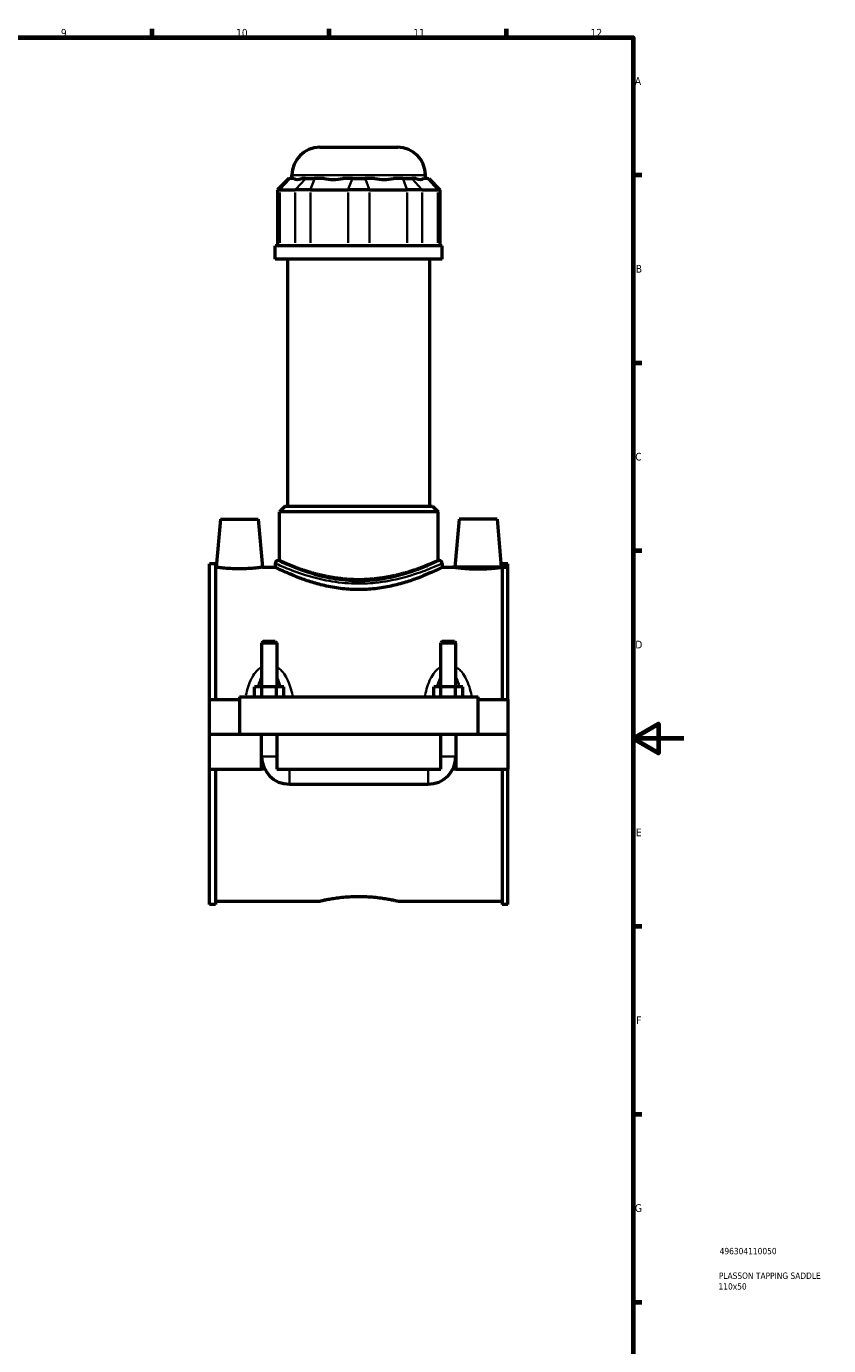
# Model space of a CAD drawing. Header units: millimetres. Extents: x 0 to 898, y -421 to 987.
# Tile 5 of 6: x 581 to 898, y 57 to 578. Entities that reach past the tile are written whole.
import ezdxf

# ---------------------------------------------------------------- set-up
doc = ezdxf.new("R2010")
doc.units = ezdxf.units.MM
for name, color, linetype, lineweight in [('Border (ANSI)', 7, 'Continuous', 70), ('Title (ISO)', 7, 'Continuous', 50), ('Visible (ANSI)', 7, 'Continuous', 50), ('Visible Narrow (ANSI)', 7, 'Continuous', 35)]:
    doc.layers.add(name, color=color, linetype=linetype, lineweight=lineweight)
doc.styles.add('Note Text (ANSI)', font='tahoma.ttf')
doc.styles.add('Note Text (ISO)', font='tahoma.ttf')

# ---------------------------------------------------------------- blocks, each defined once
blk = doc.blocks.new('Borders Default Border')
at = {"layer": 'Border (ANSI)'}
for p, q in [((630.7500076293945, 574.0000152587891), (630.7500076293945, 577.4480056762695)), ((700.8333587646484, 574.0000152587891), (700.8333587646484, 577.4480056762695)), ((770.9166717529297, 574.0000152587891), (770.9166717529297, 577.4480056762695)), ((820.9999847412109, 519.7499847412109), (824.4480133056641, 519.7499847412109)), ((820.9999847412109, 445.4999923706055), (824.4480133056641, 445.4999923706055)), ((820.9999847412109, 371.25), (824.4480133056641, 371.25)), ((820.9999847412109, 222.7499961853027), (824.4480133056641, 222.7499961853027)), ((820.9999847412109, 148.5000038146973), (824.4480133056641, 148.5000038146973)), ((820.9999847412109, 74.25000190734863), (824.4480133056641, 74.25000190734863))]:
    blk.add_line(p, q, dxfattribs=at)
at = {"layer": 'Border (ANSI)', "flags": 128}
for points in [[(20, 20), (20, 574.0000152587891), (820.9999847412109, 574.0000152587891), (820.9999847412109, 20), (20, 20)], [(840.9999847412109, 297.0000076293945), (820.9999847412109, 297.0000076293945), (830.9999847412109, 302.773494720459), (830.9999847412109, 291.2265014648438), (820.9999847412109, 297.0000076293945)]]:
    blk.add_lwpolyline(points, dxfattribs=at)
at = {"layer": 'Border (ANSI)', "color": 230, "true_color": 0xff0080, "char_height": 3.048000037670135, "attachment_point": 7, "style": 'Note Text (ANSI)'}
for s, insert in [('9', (594.7012666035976, 574.3407196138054)), ('10', (663.9604136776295, 574.3357795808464)), ('11', (734.0437470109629, 574.4)), ('12', (804.1270803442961, 574.4)), ('A', (821.6274943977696, 555.3509999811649)), ('B', (821.9937927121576, 481.1009999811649)), ('C', (821.7996391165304, 406.7966596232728)), ('D', (821.807306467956, 332.600999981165)), ('E', (822.0530731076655, 258.350999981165)), ('F', (822.1358186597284, 184.100999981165)), ('G', (821.6588481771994, 109.7917195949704))]:
    blk.add_mtext(s, dxfattribs=dict(at, insert=insert))
blk = doc.blocks.new('Title Blocks ISO')
at = {"layer": 'Title (ISO)', "color": 232, "true_color": 0xca0064, "style": 'Note Text (ISO)'}
for tag, p in [('PART_NUMBER_001', (34.15585882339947, 73.13494450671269)), ('DESCRIPTION_001', (33.83688029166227, 63.39776635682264)), ('DESCRIPTION_002', (33.7109568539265, 59.1807303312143))]:
    blk.add_attdef(tag, p, '', height=2.5, dxfattribs=at)

msp = doc.modelspace()

# ---------------------------------------------------------------- linework, layer by layer
at = {"layer": 'Visible (ANSI)'}
for p, q in [((697.0637467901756, 530.6673716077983), (727.8637467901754, 530.6673716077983)), ((684.7700609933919, 518.2773716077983), (680.3700609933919, 513.8773716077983)), ((684.7700609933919, 518.2773716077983), (685.2724560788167, 518.2773716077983)), ((686.8129879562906, 518.2773716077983), (685.2724560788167, 518.2773716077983)), ((686.0637467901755, 518.2773716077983), (686.0637467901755, 519.6673716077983)), ((691.4506536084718, 518.2773716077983), (689.9101217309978, 518.2773716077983)), ((691.4506536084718, 518.2773716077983), (695.0225478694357, 518.2773716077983)), ((698.7417208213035, 518.2773716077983), (695.0225478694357, 518.2773716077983)), ((709.9380361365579, 518.2773716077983), (706.2188631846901, 518.2773716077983)), ((709.9380361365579, 518.2773716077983), (714.989457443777, 518.2773716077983)), ((718.7086303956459, 518.2773716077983), (714.989457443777, 518.2773716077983)), ((729.9049457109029, 518.2773716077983), (726.1857727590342, 518.2773716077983)), ((729.9049457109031, 518.2773716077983), (733.476839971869, 518.2773716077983)), ((735.0173718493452, 518.2773716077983), (733.4768399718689, 518.2773716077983)), ((739.6550375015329, 518.2773716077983), (738.1145056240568, 518.2773716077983)), ((738.8637467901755, 518.2773716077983), (738.8637467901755, 519.6673716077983)), ((739.655037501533, 518.2773716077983), (740.1574325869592, 518.2773716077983)), ((740.1574325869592, 518.2773716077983), (744.5574325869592, 513.8773716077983)), ((681.2073861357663, 513.8773716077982), (680.3700609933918, 513.8773716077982)), ((680.3700609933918, 513.8773716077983), (680.3700609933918, 491.7273716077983)), ((681.2073861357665, 513.8773716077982), (687.3855836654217, 513.8773716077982)), ((693.338740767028, 513.8773716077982), (687.3855836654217, 513.8773716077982)), ((693.338740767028, 513.8773716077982), (708.2542290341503, 513.8773716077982)), ((716.6732645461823, 513.8773716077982), (708.2542290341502, 513.8773716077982)), ((716.6732645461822, 513.8773716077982), (731.5887528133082, 513.8773716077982)), ((737.5419099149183, 513.8773716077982), (731.5887528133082, 513.8773716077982)), ((737.541909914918, 513.8773716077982), (743.720107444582, 513.8773716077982)), ((744.5574325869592, 513.8773716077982), (743.720107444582, 513.8773716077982)), ((744.5574325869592, 513.8773716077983), (744.5574325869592, 491.7273716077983)), ((745.4637467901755, 491.7273716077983), (679.4637467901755, 491.7273716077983)), ((679.4637467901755, 486.4173716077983), (679.4637467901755, 491.7273716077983)), ((745.4637467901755, 486.4173716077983), (745.4637467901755, 491.7273716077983)), ((745.4637467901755, 486.4173716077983), (679.4637467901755, 486.4173716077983)), ((684.4137467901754, 388.7673716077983), (684.4137467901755, 486.4173716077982)), ((740.5137467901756, 388.7673716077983), (740.5137467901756, 486.4173716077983)), ((683.3137467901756, 388.7673716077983), (681.1137467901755, 386.5673716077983)), ((743.8137467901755, 386.5673716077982), (681.1137467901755, 386.5673716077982)), ((681.1137467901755, 367.3073716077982), (681.1137467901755, 386.5673716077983)), ((683.3137467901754, 388.7673716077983), (741.6137467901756, 388.7673716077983)), ((741.6137467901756, 388.7673716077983), (743.8137467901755, 386.5673716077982)), ((743.8137467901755, 367.3073716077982), (743.8137467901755, 386.5673716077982)), ((657.7637467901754, 383.6673716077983), (656.1014621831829, 364.6673716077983)), ((657.7637467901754, 383.6673716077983), (672.7637467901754, 383.6673716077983)), ((672.7637467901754, 383.6673716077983), (674.4260313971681, 364.6673716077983)), ((752.1637467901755, 383.6673716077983), (750.5014621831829, 364.6673716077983)), ((767.1637467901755, 383.6673716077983), (752.1637467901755, 383.6673716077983)), ((767.1637467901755, 383.6673716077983), (768.8260313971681, 364.6673716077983)), ((653.4637467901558, 312.4173716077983), (653.4637467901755, 365.9873716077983)), ((655.8237467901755, 365.9873716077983), (653.4637467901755, 365.9873716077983)), ((655.8237467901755, 365.9873716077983), (655.8237467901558, 312.4173716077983)), ((679.4637467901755, 366.2073716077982), (679.4637467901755, 364.6673716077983)), ((681.1137467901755, 367.3073716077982), (680.5637467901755, 367.3073716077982)), ((744.3637467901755, 367.3073716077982), (743.8137467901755, 367.3073716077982)), ((745.4637467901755, 366.2073716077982), (745.4637467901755, 364.6673716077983)), ((769.1037467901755, 365.9873716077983), (769.1037467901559, 312.4173716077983)), ((771.4637467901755, 365.9873716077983), (769.1037467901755, 365.9873716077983)), ((771.4637467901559, 312.4173716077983), (771.4637467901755, 365.9873716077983)), ((655.8237467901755, 364.6673716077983), (656.1014621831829, 364.6673716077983)), ((674.4260313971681, 364.6673716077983), (679.4637467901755, 364.6673716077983)), ((745.4637467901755, 364.6673716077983), (750.5014621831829, 364.6673716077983)), ((768.8260313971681, 364.6673716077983), (769.1037467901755, 364.6673716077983)), ((674.6637467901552, 335.384038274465), (674.0637467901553, 334.7840382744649)), ((674.0637467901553, 334.7840382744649), (680.0637467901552, 334.7840382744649)), ((674.0637467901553, 334.7840382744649), (674.0637467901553, 317.4173716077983)), ((679.4637467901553, 335.384038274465), (674.6637467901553, 335.384038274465)), ((679.4637467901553, 335.384038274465), (680.0637467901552, 334.7840382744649)), ((680.0637467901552, 334.7840382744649), (680.0637467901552, 317.4173716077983)), ((745.4637467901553, 335.384038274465), (744.8637467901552, 334.7840382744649)), ((744.8637467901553, 334.7840382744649), (750.8637467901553, 334.7840382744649)), ((744.8637467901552, 317.4173716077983), (744.8637467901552, 334.7840382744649)), ((750.2637467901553, 335.384038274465), (745.4637467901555, 335.384038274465)), ((750.2637467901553, 335.384038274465), (750.8637467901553, 334.7840382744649)), ((750.8637467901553, 317.4173716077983), (750.8637467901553, 334.7840382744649)), ((665.2637467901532, 313.4173716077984), (665.2637467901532, 298.7173716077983)), ((665.2637467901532, 313.4173716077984), (759.6637467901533, 313.4173716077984)), ((674.1769954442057, 317.4173716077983), (671.290244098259, 317.4173716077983)), ((671.290244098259, 313.4173716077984), (671.290244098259, 317.4173716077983)), ((679.9504981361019, 317.4173716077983), (674.1769954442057, 317.4173716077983)), ((674.1769954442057, 313.4173716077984), (674.1769954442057, 317.4173716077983)), ((682.8372494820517, 317.4173716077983), (679.9504981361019, 317.4173716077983)), ((679.9504981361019, 313.4173716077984), (679.9504981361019, 317.4173716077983)), ((682.8372494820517, 313.4173716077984), (682.8372494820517, 317.4173716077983)), ((742.0902440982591, 313.4173716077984), (742.0902440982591, 317.4173716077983)), ((744.9769954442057, 317.4173716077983), (742.0902440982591, 317.4173716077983)), ((750.7504981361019, 317.4173716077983), (744.9769954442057, 317.4173716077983)), ((744.9769954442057, 313.4173716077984), (744.9769954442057, 317.4173716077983)), ((753.6372494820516, 317.4173716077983), (750.7504981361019, 317.4173716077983)), ((750.7504981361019, 313.4173716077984), (750.7504981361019, 317.4173716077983)), ((753.6372494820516, 313.4173716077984), (753.6372494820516, 317.4173716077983)), ((759.6637467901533, 298.7173716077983), (759.6637467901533, 313.4173716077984)), ((653.4637467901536, 312.4173716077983), (665.2637467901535, 312.4173716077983)), ((653.4637467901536, 298.7173716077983), (653.4637467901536, 312.4173716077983)), ((759.6637467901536, 312.4173716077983), (771.4637467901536, 312.4173716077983)), ((771.4637467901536, 312.4173716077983), (771.4637467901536, 298.7173716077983)), ((653.4637467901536, 298.7173716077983), (665.2637467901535, 298.7173716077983)), ((653.4637467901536, 284.9173716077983), (653.4637467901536, 298.6173716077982)), ((674.0637467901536, 298.6173716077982), (653.4637467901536, 298.6173716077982)), ((665.2637467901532, 298.7173716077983), (759.6637467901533, 298.7173716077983)), ((674.0637467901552, 298.7173716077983), (674.0637467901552, 298.6173716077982)), ((674.0637467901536, 284.9173716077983), (674.0637467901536, 298.6173716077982)), ((680.0637467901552, 298.7173716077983), (680.0637467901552, 298.6173716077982)), ((680.0637467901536, 298.6173716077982), (680.0637467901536, 284.9173716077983)), ((744.8637467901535, 298.6173716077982), (680.0637467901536, 298.6173716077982)), ((744.8637467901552, 298.6173716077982), (744.8637467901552, 298.7173716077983)), ((744.8637467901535, 284.9173716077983), (744.8637467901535, 298.6173716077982)), ((750.8637467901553, 298.6173716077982), (750.8637467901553, 298.7173716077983)), ((750.8637467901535, 298.6173716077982), (750.8637467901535, 284.9173716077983)), ((771.4637467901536, 298.6173716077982), (750.8637467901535, 298.6173716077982)), ((759.6637467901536, 298.7173716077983), (771.4637467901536, 298.7173716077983)), ((771.4637467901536, 298.6173716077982), (771.4637467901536, 284.9173716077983)), ((653.4637467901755, 231.3473716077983), (653.4637467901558, 284.9173716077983)), ((653.4637467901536, 284.9173716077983), (674.0637467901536, 284.9173716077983)), ((655.8237467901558, 284.9173716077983), (655.8237467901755, 231.3473716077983)), ((675.2657878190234, 284.9173716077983), (674.0637467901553, 284.9173716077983)), ((680.0637467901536, 284.9173716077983), (744.8637467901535, 284.9173716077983)), ((750.8637467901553, 284.9173716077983), (749.6617057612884, 284.9173716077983)), ((750.8637467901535, 284.9173716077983), (771.4637467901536, 284.9173716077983)), ((769.1037467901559, 284.9173716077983), (769.1037467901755, 231.3473716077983)), ((771.4637467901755, 231.3473716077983), (771.4637467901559, 284.9173716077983)), ((685.0637467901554, 278.9173716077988), (739.8637467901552, 278.9173716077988)), ((655.8237467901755, 231.3473716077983), (653.4637467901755, 231.3473716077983)), ((655.8237467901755, 232.6673716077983), (696.7837467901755, 232.6673716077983)), ((728.1437467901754, 232.6673716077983), (769.1037467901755, 232.6673716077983)), ((771.4637467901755, 231.3473716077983), (769.1037467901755, 231.3473716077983))]:
    msp.add_line(p, q, dxfattribs=at)
for centre, radius, start, end in [((697.0637467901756, 519.6673716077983), 11, 90, 180), ((727.8637467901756, 519.6673716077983), 11, 0, 90), ((680.5637467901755, 366.2073716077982), 1.1, 90, 180), ((744.3637467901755, 366.2073716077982), 1.1, 0, 90), ((685.0637467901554, 289.9173716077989), 11.00000000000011, 180, 270), ((739.8637467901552, 289.9173716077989), 11.00000000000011, 270, 0)]:
    msp.add_arc(centre, radius, start, end, dxfattribs=at)
for major_axis, ratio, start_param, end_param in [((25.89273140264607, 25.89273140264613), 0.1989123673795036, 3.18405522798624, 3.491829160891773), ((-21.9507977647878, -21.95079776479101), 0.668178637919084, 0.4351616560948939, 0.7429355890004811), ((21.95079776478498, -21.95079776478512), 0.6681786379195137, 5.54024971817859, 5.84802365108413), ((25.8927314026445, -25.89273140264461), 0.1989123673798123, 5.932948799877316, 6.240722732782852)]:
    msp.add_ellipse((712.4637467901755, 544.3653961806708), major_axis=major_axis, ratio=ratio, start_param=start_param, end_param=end_param, dxfattribs=at)
for points, knots in [([(743.8137467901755, 367.3073716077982), (743.8137467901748, 367.3073716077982), (743.6194315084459, 367.2178902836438), (742.8114806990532, 366.8544809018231), (742.1981060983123, 366.58077598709), (740.5888861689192, 365.8917857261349), (739.5917589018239, 365.4763877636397), (737.3002601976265, 364.5791914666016), (736.0057098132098, 364.0981188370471), (733.254884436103, 363.1594176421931), (731.6996418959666, 362.6672734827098), (728.3062820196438, 361.7304646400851), (726.4681024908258, 361.2867113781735), (722.61749438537, 360.5394867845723), (720.6014419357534, 360.2363404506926), (716.5260104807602, 359.8312320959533), (714.4665136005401, 359.7298568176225), (710.4609799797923, 359.7298568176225), (708.4014830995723, 359.8312320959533), (704.3260516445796, 360.2363404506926), (702.3099991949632, 360.5394867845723), (698.4593910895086, 361.2867113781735), (696.6212115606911, 361.7304646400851), (693.2278516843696, 362.6672734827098), (691.672609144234, 363.1594176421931), (688.9217837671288, 364.0981188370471), (687.6272333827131, 364.5791914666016), (685.3357346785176, 365.4763877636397), (684.3386074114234, 365.8917857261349), (682.7293874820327, 366.58077598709), (682.116012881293, 366.8544809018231), (681.3080620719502, 367.2178902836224), (681.1137467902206, 367.3073716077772), (681.1137467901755, 367.3073716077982)], [4.802285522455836, 4.802285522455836, 4.802285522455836, 4.802285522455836, 5.402026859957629, 5.402026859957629, 6.001768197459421, 6.001768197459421, 6.601509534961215, 6.601509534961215, 7.201250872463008, 7.201250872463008, 7.802080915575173, 7.802080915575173, 8.40291095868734, 8.40291095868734, 9.003741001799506, 9.003741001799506, 9.604571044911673, 9.604571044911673, 10.20540108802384, 10.20540108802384, 10.80623113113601, 10.80623113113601, 11.40706117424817, 11.40706117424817, 12.00789121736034, 12.00789121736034, 12.60763255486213, 12.60763255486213, 13.20737389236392, 13.20737389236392, 13.80711522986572, 13.80711522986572, 14.40685656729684, 14.40685656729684, 14.40685656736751, 14.40685656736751]), ([(674.4260313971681, 364.6673716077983), (674.4260313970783, 364.6673716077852), (674.197224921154, 364.6339786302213), (673.2666839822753, 364.5129408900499), (672.5649973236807, 364.4269690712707), (670.9428265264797, 364.2646693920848), (669.9130532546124, 364.177731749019), (667.6518170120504, 364.054646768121), (666.4201998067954, 364.0203519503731), (664.105429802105, 364.0203519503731), (662.8719619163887, 364.0547597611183), (660.6079132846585, 364.1781766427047), (659.5771774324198, 364.2653224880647), (657.9569843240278, 364.4276172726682), (657.2573227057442, 364.513379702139), (656.3295378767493, 364.6340884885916), (656.1014621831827, 364.6673716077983), (656.1014621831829, 364.6673716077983)], [1.386746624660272, 1.386746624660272, 1.386746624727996, 1.386746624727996, 1.73318403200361, 1.73318403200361, 2.079621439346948, 2.079621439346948, 2.426557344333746, 2.426557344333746, 2.773493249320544, 2.773493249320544, 3.120988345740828, 3.120988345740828, 3.468483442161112, 3.468483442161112, 3.814362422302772, 3.814362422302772, 4.160241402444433, 4.160241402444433, 4.160241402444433, 4.160241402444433]), ([(745.4637467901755, 364.6673716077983), (745.4637467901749, 364.6673716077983), (745.2578593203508, 364.5636220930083), (744.4040729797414, 364.1429124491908), (743.756465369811, 363.8262077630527), (742.0602847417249, 363.0288101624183), (741.0103565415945, 362.5479438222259), (738.6005765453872, 361.5080626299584), (737.2405374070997, 360.9498441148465), (734.3520612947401, 359.8581027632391), (732.718564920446, 359.2840433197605), (729.1536041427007, 358.1877426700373), (727.2220536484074, 357.6665327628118), (723.1722316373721, 356.7859182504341), (721.0500303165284, 356.4269502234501), (716.7543846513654, 355.9461131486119), (714.5807803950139, 355.8250482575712), (710.3467131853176, 355.8250482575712), (708.1731089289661, 355.9461131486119), (703.8774632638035, 356.4269502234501), (701.7552619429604, 356.7859182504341), (697.7054399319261, 357.6665327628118), (695.7738894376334, 358.1877426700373), (692.2089286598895, 359.2840433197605), (690.5754322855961, 359.8581027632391), (687.6869561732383, 360.9498441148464), (686.3269170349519, 361.5080626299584), (683.9171370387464, 362.5479438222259), (682.8672088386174, 363.0288101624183), (681.1710282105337, 363.8262077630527), (680.5234206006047, 364.1429124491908), (679.6696342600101, 364.5636220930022), (679.4637467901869, 364.6673716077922), (679.4637467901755, 364.6673716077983)], [5.073955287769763, 5.073955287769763, 5.073955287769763, 5.073955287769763, 5.707334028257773, 5.707334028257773, 6.340712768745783, 6.340712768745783, 6.974091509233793, 6.974091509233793, 7.607470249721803, 7.607470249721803, 8.242580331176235, 8.242580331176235, 8.877690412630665, 8.877690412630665, 9.512800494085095, 9.512800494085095, 10.14791057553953, 10.14791057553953, 10.78302065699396, 10.78302065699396, 11.41813073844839, 11.41813073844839, 12.05324081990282, 12.05324081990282, 12.68835090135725, 12.68835090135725, 13.32172964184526, 13.32172964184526, 13.95510838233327, 13.95510838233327, 14.58848712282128, 14.58848712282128, 15.22186586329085, 15.22186586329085, 15.22186586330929, 15.22186586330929]), ([(768.8260313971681, 364.6673716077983), (768.8260313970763, 364.667371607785), (768.5979557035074, 364.6340884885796), (767.6701708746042, 364.513379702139), (766.9705092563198, 364.4276172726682), (765.3503161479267, 364.2653224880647), (764.3195802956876, 364.1781766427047), (762.0555316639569, 364.0547597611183), (760.8220637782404, 364.0203519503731), (759.6637467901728, 364.0203519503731), (758.5072937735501, 364.0203519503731), (757.2756765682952, 364.054646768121), (755.0144403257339, 364.177731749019), (753.9846670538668, 364.2646693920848), (752.3624962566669, 364.4269690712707), (751.6608095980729, 364.5129408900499), (750.7302686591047, 364.6339786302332), (750.5014621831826, 364.6673716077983), (750.5014621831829, 364.6673716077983)], [4.160241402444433, 4.160241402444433, 4.160241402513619, 4.160241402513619, 4.506120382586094, 4.506120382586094, 4.851999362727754, 4.851999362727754, 5.199494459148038, 5.199494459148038, 5.546989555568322, 5.546989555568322, 5.546989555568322, 5.89392546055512, 5.89392546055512, 6.240861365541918, 6.240861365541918, 6.587298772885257, 6.587298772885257, 6.933736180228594, 6.933736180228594, 6.933736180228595, 6.933736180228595]), ([(696.7837467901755, 232.6673716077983), (696.7837467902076, 232.6673716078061), (696.8787179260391, 232.6901546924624), (697.2773996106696, 232.7831916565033), (697.5810120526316, 232.8533862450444), (698.3823016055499, 233.0299434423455), (698.8806154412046, 233.1362988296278), (700.0306265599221, 233.3649786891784), (700.6824036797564, 233.487082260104), (702.0702999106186, 233.7235981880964), (702.8544688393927, 233.8463926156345), (704.5631141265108, 234.0775806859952), (705.487566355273, 234.1857372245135), (707.4179860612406, 234.3659423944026), (708.4255633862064, 234.4379546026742), (710.4541590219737, 234.5335308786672), (711.4752005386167, 234.557016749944), (713.4522930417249, 234.557016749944), (714.4733345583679, 234.5335308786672), (716.5019301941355, 234.4379546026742), (717.5095075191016, 234.3659423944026), (719.4399272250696, 234.1857372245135), (720.3643794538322, 234.0775806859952), (722.0730247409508, 233.8463926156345), (722.8571936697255, 233.7235981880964), (724.2450899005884, 233.487082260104), (724.8968670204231, 233.3649786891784), (726.0468781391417, 233.1362988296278), (726.545191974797, 233.0299434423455), (727.3464815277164, 232.8533862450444), (727.650093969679, 232.7831916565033), (728.0487756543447, 232.6901546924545), (728.1437467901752, 232.6673716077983), (728.1437467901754, 232.6673716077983)], [2.372376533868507, 2.372376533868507, 2.372376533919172, 2.372376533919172, 2.668906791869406, 2.668906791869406, 2.965437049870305, 2.965437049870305, 3.261967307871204, 3.261967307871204, 3.558497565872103, 3.558497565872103, 3.85506144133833, 3.85506144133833, 4.151625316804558, 4.151625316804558, 4.448189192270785, 4.448189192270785, 4.744753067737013, 4.744753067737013, 5.04131694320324, 5.04131694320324, 5.337880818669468, 5.337880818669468, 5.634444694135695, 5.634444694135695, 5.931008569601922, 5.931008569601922, 6.227538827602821, 6.227538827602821, 6.52406908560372, 6.52406908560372, 6.82059934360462, 6.82059934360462, 7.117129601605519, 7.117129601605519, 7.117129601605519, 7.117129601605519])]:
    msp.add_open_spline(points, degree=3, knots=knots, dxfattribs=at)
at = {"layer": 'Visible Narrow (ANSI)'}
for p, q in [((685.0692025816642, 518.0573716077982), (681.410639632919, 514.0973716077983)), ((738.5387189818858, 519.6673716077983), (686.3887745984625, 519.6673716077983)), ((687.5888371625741, 514.0973716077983), (691.2474001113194, 518.0573716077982)), ((694.9383575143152, 518.0573716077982), (693.4229311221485, 514.0973716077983)), ((709.8538457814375, 518.0573716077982), (708.3384193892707, 514.0973716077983)), ((715.0736477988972, 518.0573716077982), (716.589074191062, 514.0973716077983)), ((729.9891360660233, 518.0573716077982), (731.5045624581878, 514.0973716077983)), ((733.6800934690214, 518.0573716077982), (737.3386564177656, 514.0973716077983)), ((739.8582909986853, 518.0573716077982), (743.5168539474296, 514.0973716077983)), ((681.2073861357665, 492.8348716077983), (681.2073861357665, 512.7698716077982)), ((687.3855836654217, 512.7698716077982), (687.3855836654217, 492.8348716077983)), ((693.338740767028, 492.8348716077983), (693.338740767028, 512.7698716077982)), ((708.2542290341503, 512.7698716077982), (708.2542290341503, 492.8348716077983)), ((716.6732645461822, 492.8348716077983), (716.6732645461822, 512.7698716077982)), ((731.5887528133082, 512.7698716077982), (731.5887528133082, 492.8348716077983)), ((737.541909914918, 492.8348716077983), (737.541909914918, 512.7698716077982)), ((743.720107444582, 512.7698716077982), (743.720107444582, 492.8348716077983)), ((674.1006817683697, 289.9173716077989), (680.0268118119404, 289.9173716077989)), ((750.8268118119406, 289.9173716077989), (744.9006817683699, 289.9173716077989)), ((685.0637467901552, 278.9543065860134), (685.0637467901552, 284.8804366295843)), ((739.8637467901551, 278.9543065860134), (739.8637467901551, 284.8804366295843))]:
    msp.add_line(p, q, dxfattribs=at)
for points, knots in [([(679.8819950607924, 366.017343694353), (679.930101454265, 365.9956026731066), (679.9823110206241, 365.9720443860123), (680.6468921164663, 365.6727477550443), (681.7335691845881, 365.1863532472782), (685.2810345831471, 363.7157285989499), (688.0976169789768, 362.6147559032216), (693.9132643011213, 360.8013692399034), (696.6454605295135, 360.0684978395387), (702.7433070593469, 358.8622823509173), (706.1443270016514, 358.4179915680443), (712.4179348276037, 358.1376160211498), (715.2618562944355, 358.201082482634), (720.0321527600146, 358.6160708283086), (721.9950239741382, 358.8812716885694), (728.3666925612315, 360.004139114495), (732.41337480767, 361.1722142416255), (738.4047854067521, 363.2203513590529), (740.6161047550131, 364.1090595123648), (743.592636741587, 365.3619288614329), (744.542588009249, 365.7890506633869), (745.045246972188, 366.0170276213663)], [-24.81953339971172, -24.81953339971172, -24.81953339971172, -24.81953339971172, -24.73177822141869, -24.73177822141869, -23.78341018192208, -23.78341018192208, -22.48082196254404, -22.48082196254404, -21.54173991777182, -21.54173991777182, -20.53552809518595, -20.53552809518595, -19.72211645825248, -19.72211645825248, -19.13307054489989, -19.13307054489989, -17.73341925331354, -17.73341925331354, -16.61720984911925, -16.61720984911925, -15.7021417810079, -15.7021417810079, -15.7021417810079, -15.7021417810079]), ([(743.959196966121, 367.1139275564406), (743.4732933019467, 366.8822376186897), (742.5550070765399, 366.4481594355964), (739.6776928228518, 365.1748850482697), (737.5400841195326, 364.2717028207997), (731.7483872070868, 362.1902084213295), (727.8365943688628, 361.0031092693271), (721.6773147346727, 359.8619541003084), (719.7798725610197, 359.5924340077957), (715.1685859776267, 359.1706868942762), (712.4194618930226, 359.1061867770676), (706.3549743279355, 359.3911287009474), (703.067321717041, 359.8426554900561), (697.1727367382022, 361.0685161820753), (694.5316137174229, 361.8133235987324), (688.9098213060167, 363.6562442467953), (686.1871249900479, 364.7751480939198), (682.7579084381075, 366.2697242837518), (681.7074539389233, 366.7640405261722), (681.0650255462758, 367.0682116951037), (681.0145562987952, 367.0921536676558), (680.9680534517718, 367.1142487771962)], [15.70214178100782, 15.70214178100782, 15.70214178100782, 15.70214178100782, 16.61720984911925, 16.61720984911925, 17.73341925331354, 17.73341925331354, 19.13307054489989, 19.13307054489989, 19.72211645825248, 19.72211645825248, 20.53552809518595, 20.53552809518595, 21.54173991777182, 21.54173991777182, 22.48082196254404, 22.48082196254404, 23.78341018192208, 23.78341018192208, 24.73177822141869, 24.73177822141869, 24.8195333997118, 24.8195333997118, 24.8195333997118, 24.8195333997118]), ([(673.4988291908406, 324.9440263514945), (673.2741929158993, 324.7830296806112), (673.0579166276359, 324.6098441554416), (672.3882144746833, 324.0193962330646), (671.9681917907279, 323.5631813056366), (670.9997199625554, 322.3297464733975), (670.5003179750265, 321.5112048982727), (669.5331943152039, 319.6035794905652), (669.0971580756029, 318.4944328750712), (668.3862248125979, 316.2992778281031), (668.1017334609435, 315.2167996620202), (667.8596937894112, 314.1163835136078)], [-1.825521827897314, -1.825521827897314, -1.825521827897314, -1.825521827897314, -1.742657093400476, -1.742657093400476, -1.558186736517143, -1.558186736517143, -1.276034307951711, -1.276034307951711, -0.9307985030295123, -0.9307985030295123, -0.6111117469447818, -0.6111117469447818, -0.6111117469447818, -0.6111117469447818]), ([(686.2677997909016, 314.1163835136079), (686.0257601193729, 315.2167996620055), (685.7412687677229, 316.299277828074), (685.0303355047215, 318.4944328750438), (684.5942992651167, 319.6035794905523), (683.6271756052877, 321.5112048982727), (683.1277736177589, 322.3297464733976), (682.1593017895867, 323.5631813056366), (681.7392791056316, 324.0193962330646), (681.069576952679, 324.6098441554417), (680.8533006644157, 324.7830296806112), (680.6286643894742, 324.9440263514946)], [-3.806259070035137, -3.806259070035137, -3.806259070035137, -3.806259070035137, -3.486572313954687, -3.486572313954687, -3.141336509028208, -3.141336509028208, -2.859184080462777, -2.859184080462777, -2.674713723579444, -2.674713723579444, -2.591848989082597, -2.591848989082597, -2.591848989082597, -2.591848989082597]), ([(744.298829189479, 324.9440263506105), (744.0741931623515, 324.7830298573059), (743.8579171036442, 324.6098445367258), (743.1882154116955, 324.0193971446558), (742.7681929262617, 323.5631825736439), (741.7997213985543, 322.3297485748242), (741.3003194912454, 321.5112074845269), (740.3331958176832, 319.6035829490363), (739.8971595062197, 318.4944366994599), (739.186225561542, 316.2992806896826), (738.901733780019, 315.2168011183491), (738.6596937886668, 314.116383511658)], [-1.825521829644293, -1.825521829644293, -1.825521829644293, -1.825521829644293, -1.742657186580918, -1.742657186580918, -1.558186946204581, -1.558186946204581, -1.276034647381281, -1.276034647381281, -0.9307989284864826, -0.9307989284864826, -0.6111117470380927, -0.6111117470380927, -0.6111117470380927, -0.6111117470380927]), ([(757.067799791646, 314.116383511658), (756.825759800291, 315.2168011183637), (756.5412680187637, 316.2992806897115), (755.8303340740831, 318.4944366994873), (755.3942977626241, 319.6035829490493), (754.4271740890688, 321.5112074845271), (753.92777218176, 322.3297485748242), (752.9593006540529, 323.563182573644), (752.5392781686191, 324.0193971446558), (751.8695764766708, 324.6098445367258), (751.6533004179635, 324.7830298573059), (751.428664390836, 324.9440263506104)], [-3.806259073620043, -3.806259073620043, -3.806259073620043, -3.806259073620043, -3.486571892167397, -3.486571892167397, -3.141336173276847, -3.141336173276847, -2.859183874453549, -2.859183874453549, -2.674713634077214, -2.674713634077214, -2.591848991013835, -2.591848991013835, -2.591848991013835, -2.591848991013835]), ([(672.6805676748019, 317.6315266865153), (672.7874955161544, 318.0357749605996), (672.9023457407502, 318.4328901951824), (673.2771532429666, 319.6075521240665), (673.5652697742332, 320.3578819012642), (673.9261360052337, 321.0881275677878), (673.9493859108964, 321.1343923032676), (673.9728718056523, 321.1803264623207)], [1.136738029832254, 1.136738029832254, 1.136738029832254, 1.136738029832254, 1.276034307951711, 1.276034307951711, 1.558186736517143, 1.558186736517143, 1.577409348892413, 1.577409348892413, 1.577409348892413, 1.577409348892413]), ([(680.1546217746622, 321.1803264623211), (680.1781076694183, 321.1343923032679), (680.2013575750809, 321.088127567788), (680.5622238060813, 320.3578819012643), (680.8503403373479, 319.6075521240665), (681.225147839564, 318.4328901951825), (681.3399980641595, 318.0357749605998), (681.4469259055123, 317.6315266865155)], [2.83996146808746, 2.83996146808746, 2.83996146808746, 2.83996146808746, 2.859184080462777, 2.859184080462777, 3.141336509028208, 3.141336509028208, 3.280632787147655, 3.280632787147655, 3.280632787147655, 3.280632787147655]), ([(743.4805676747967, 317.6315266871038), (743.5874957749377, 318.0357759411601), (743.7023462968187, 318.432892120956), (744.0771541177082, 319.6075544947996), (744.3652706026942, 320.357883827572), (744.7261365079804, 321.08812856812), (744.7493861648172, 321.1343927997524), (744.7728718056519, 321.1803264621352)], [1.136738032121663, 1.136738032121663, 1.136738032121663, 1.136738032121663, 1.276034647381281, 1.276034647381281, 1.558186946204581, 1.558186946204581, 1.577409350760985, 1.577409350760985, 1.577409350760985, 1.577409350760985]), ([(750.9546217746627, 321.1803264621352), (750.9781074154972, 321.1343927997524), (751.0013570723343, 321.08812856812), (751.3622229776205, 320.3578838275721), (751.6503394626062, 319.6075544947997), (752.0251472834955, 318.4328921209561), (752.1399978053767, 318.0357759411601), (752.2469259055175, 317.6315266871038)], [2.839961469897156, 2.839961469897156, 2.839961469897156, 2.839961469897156, 2.859183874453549, 2.859183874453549, 3.141336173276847, 3.141336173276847, 3.280632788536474, 3.280632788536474, 3.280632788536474, 3.280632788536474])]:
    msp.add_open_spline(points, degree=3, knots=knots, dxfattribs=at)

# ---------------------------------------------------------------- block references
msp.add_blockref('Borders Default Border', (0, 0))
msp.add_blockref('Title Blocks ISO', (821, 20)).add_auto_attribs({'PART_NUMBER_001': '496304110050', 'DESCRIPTION_001': 'PLASSON TAPPING SADDLE', 'DESCRIPTION_002': '110x50'})

doc.saveas('drawing.dxf')
